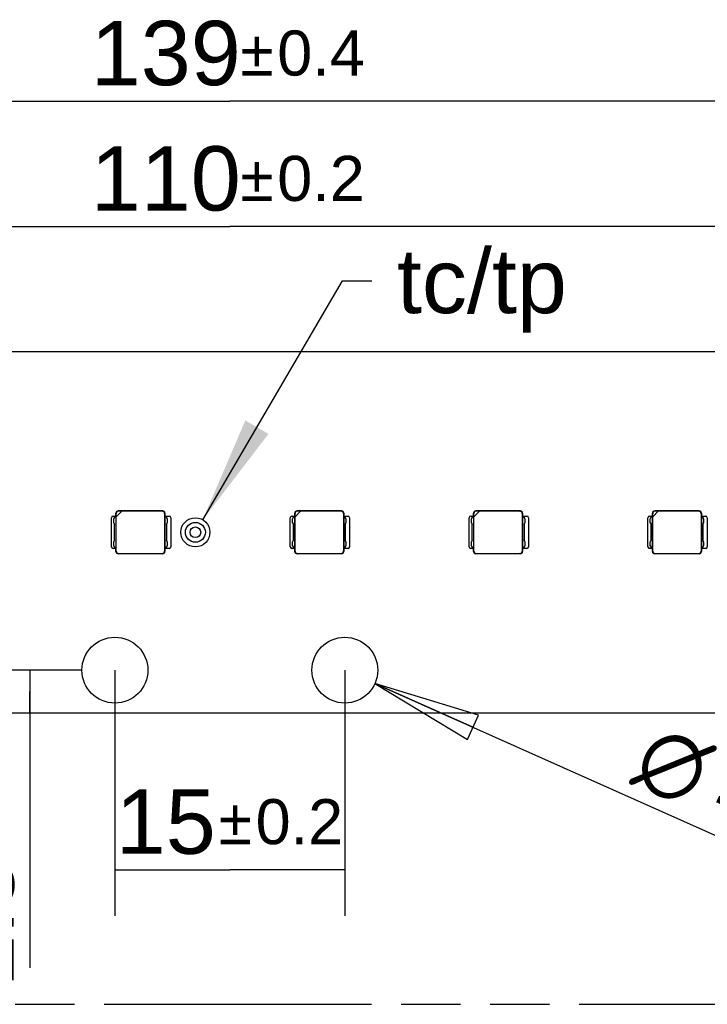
# Model space of a CAD drawing. Header units: millimetres. Extents: x 0 to 210, y 0 to 297.
# Tile 13 of 45: x 94 to 116, y 133 to 165. Entities that reach past the tile are written whole.
import ezdxf
from ezdxf.enums import TextEntityAlignment as Align

# ---------------------------------------------------------------- set-up
doc = ezdxf.new("R2010")
doc.units = ezdxf.units.MM
doc.header["$LTSCALE"] = 19.36
doc.linetypes.add('PHANTOM', pattern=[0.8, 0.45, -0.05, 0.1, -0.05, 0.1, -0.05])
doc.layers.get('0').update_dxf_attribs({"linetype": 'CONTINUOUS'})
for name, color, linetype in [('DEFAULT_3', 7, 'PHANTOM'), ('Z_DIM_2D', 7, 'CONTINUOUS'), ('Z_NOTICE', 7, 'CONTINUOUS')]:
    doc.layers.add(name, color=color, linetype=linetype)
doc.styles.get("Standard").update_dxf_attribs({"font": 'txt', "width": 0.7})
doc.styles.add('TEXTSTYLE_3', font='helveticaneueltw1g-ltcn.otf')
doc.styles.add('TEXTSTYLE_4', font='gdt', dxfattribs={"width": 0.7})
doc.dimstyles.new('DIMSTYLE_1', dxfattribs={"dimtxt": 2.1, "dimasz": 3.5, "dimexe": 1.5, "dimexo": 0, "dimgap": 0.525, "dimtad": 1, "dimlfac": 2, "dimdsep": 46, "dimtxsty": 'TEXTSTYLE_3', "dimblk": '_FILLED', "dimblk1": '_FILLED', "dimblk2": '_FILLED', "dimcen": 0.09, "dimclrt": 5, "dimazin": 2, "dimtol": 1, "dimtp": 0.2, "dimtm": 0.2, "dimtfac": 1, "dimtofl": 0, "dimtmove": 0, "dimatfit": 3, "dimldrblk": '_FILLED', "dimfxl": 0, "dimtolj": 1, "dimarcsym": 0})
doc.dimstyles.new('DIMSTYLE_2', dxfattribs={"dimtxt": 2.1, "dimasz": 3.5, "dimexe": 1.5, "dimexo": 0, "dimgap": 0.525, "dimtad": 1, "dimlfac": 2, "dimdsep": 46, "dimtxsty": 'TEXTSTYLE_3', "dimblk": '_FILLED', "dimblk1": '_FILLED', "dimblk2": '_FILLED', "dimcen": 0.09, "dimclrt": 5, "dimazin": 2, "dimtol": 1, "dimtp": 0.3, "dimtm": 0.3, "dimtfac": 1, "dimtofl": 0, "dimtmove": 0, "dimatfit": 3, "dimldrblk": '_FILLED', "dimfxl": 0, "dimtolj": 1, "dimarcsym": 0})
doc.dimstyles.new('DIMSTYLE_3', dxfattribs={"dimtxt": 2.1, "dimasz": 3.5, "dimexe": 1.5, "dimexo": 0, "dimtad": 1, "dimlfac": 2, "dimdsep": 46, "dimtxsty": 'TEXTSTYLE_3', "dimblk": '_FILLED', "dimblk1": '_FILLED', "dimblk2": '_FILLED', "dimcen": 0.09, "dimclrt": 5, "dimazin": 2, "dimtol": 1, "dimtp": 0.2, "dimtm": 0.2, "dimtfac": 1, "dimtofl": 0, "dimtmove": 0, "dimatfit": 1, "dimldrblk": '_FILLED', "dimfxl": 0, "dimtolj": 1, "dimarcsym": 0})
doc.dimstyles.new('DIMSTYLE_4', dxfattribs={"dimtxt": 2.1, "dimasz": 3.5, "dimexe": 1.5, "dimexo": 0, "dimgap": 0.525, "dimtad": 1, "dimlfac": 2, "dimdsep": 46, "dimtxsty": 'TEXTSTYLE_3', "dimblk": '_FILLED', "dimblk1": '_FILLED', "dimblk2": '_FILLED', "dimcen": 0.09, "dimclrt": 5, "dimazin": 2, "dimtol": 1, "dimtp": 0.4, "dimtm": 0.4, "dimtfac": 1, "dimtofl": 0, "dimtmove": 0, "dimatfit": 3, "dimldrblk": '_FILLED', "dimfxl": 0, "dimtolj": 1, "dimarcsym": 0})
doc.dimstyles.get("Standard").update_dxf_attribs({"dimtxt": 3.5, "dimasz": 3.5, "dimexe": 1.5, "dimexo": 0, "dimtad": 1, "dimdsep": 46, "dimtxsty": 'Standard', "dimblk": '_FILLED', "dimblk1": '_FILLED', "dimblk2": '_FILLED', "dimcen": 0.09, "dimclrt": 5, "dimazin": 2, "dimtol": 1, "dimtp": 0.05, "dimtm": 0.05, "dimtfac": 1, "dimtofl": 0, "dimtmove": 0, "dimatfit": 3, "dimldrblk": '_FILLED', "dimfxl": 0, "dimtolj": 1, "dimarcsym": 0})

# ---------------------------------------------------------------- blocks, each defined once
blk = doc.blocks.new('*D3')
at = {"layer": 'Z_DIM_2D', "color": 2, "linetype": 'Continuous', "transparency": 16777216}
for p, q in [((96.94, 143.585), (96.94, 135.566)), ((104.44, 143.585), (104.44, 135.566)), ((96.94, 137.066), (100.69, 137.066)), ((104.44, 137.066), (100.69, 137.066))]:
    blk.add_line(p, q, dxfattribs=at)
at = {"layer": 'Z_DIM_2D', "color": 5, "linetype": 'Continuous', "transparency": 16777216}
for s, height, style, p in [('15', 2.1, 'TEXTSTYLE_3', (98.599, 137.591)), ('`', 1.47, 'TEXTSTYLE_4', (100.867, 137.906)), ('0.2', 1.47, 'TEXTSTYLE_3', (102.958, 137.906))]:
    blk.add_text(s, height=height, dxfattribs=dict(at, style=style)).set_placement(p, align=Align.CENTER)
blk = doc.blocks.new('_FILLED')
at = {"color": 0, "linetype": 'ByBlock'}
blk.add_solid([(0, 0), (-1, 0.125), (-1, -0.125)], dxfattribs=at)
blk = doc.blocks.new('_NONE')
blk = doc.blocks.new('*D4')
at = {"layer": 'Z_DIM_2D', "color": 2, "linetype": 'Continuous', "transparency": 16777216}
for p, q in [((95.865, 143.585), (92.667, 143.585)), ((94.167, 143.585), (94.167, 142.885)), ((94.167, 142.185), (94.167, 142.885)), ((94.167, 142.885), (94.167, 133.868))]:
    blk.add_line(p, q, dxfattribs=at)
at = {"layer": 'Z_DIM_2D', "color": 5, "linetype": 'Continuous', "transparency": 16777216}
for s, height, style, p in [('0.3', 1.47, 'TEXTSTYLE_3', (93.327, 141.577)), ('`', 1.47, 'TEXTSTYLE_4', (93.327, 139.109)), ('2.8', 2.1, 'TEXTSTYLE_3', (93.642, 137.394))]:
    blk.add_text(s, height=height, rotation=90, dxfattribs=dict(at, style=style)).set_placement(p, align=Align.RIGHT)
blk = doc.blocks.new('_CLOSED')
at = {"color": 0, "linetype": 'ByBlock'}
for p, q in [((0, 0), (-1, 0.125)), ((-1, 0.125), (-1, -0.125)), ((-1, -0.125), (0, 0)), ((-1, 0), (0, 0))]:
    blk.add_line(p, q, dxfattribs=at)
blk = doc.blocks.new('*D5')
at = {"layer": 'Z_DIM_2D', "color": 2, "linetype": 'Continuous', "transparency": 16777216}
blk.add_line((105.422, 143.147), (127.236, 133.412), dxfattribs=at)
at = {"layer": 'Z_DIM_2D', "color": 2, "linetype": 'Continuous', "transparency": 16777216, "xscale": 3.5, "yscale": 3.5, "zscale": 3.5, "rotation": 155.9513250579}
blk.add_blockref('_CLOSED', (105.422, 143.147), dxfattribs=at)
at = {"layer": 'Z_DIM_2D', "color": 5, "linetype": 'Continuous', "transparency": 16777216}
for s, height, style, p in [('n', 2.1, 'TEXTSTYLE_4', (113.739, 140.01)), ('4.3', 2.1, 'TEXTSTYLE_3', (116.296, 138.869)), ('`', 1.47, 'TEXTSTYLE_4', (119.644, 137.72)), ('0.2', 1.47, 'TEXTSTYLE_3', (121.21, 137.021)), (' (4x)', 2.1, 'TEXTSTYLE_3', (123.336, 135.727))]:
    blk.add_text(s, height=height, rotation=-24.0487, dxfattribs=dict(at, style=style)).set_placement(p)
blk = doc.blocks.new('*D8')
at = {"layer": 'Z_DIM_2D', "color": 2, "linetype": 'Continuous', "transparency": 16777216}
for p, q in [((73.19, 152.785), (73.19, 159.56)), ((128.19, 152.785), (128.19, 159.56)), ((73.19, 158.06), (100.69, 158.06)), ((128.19, 158.06), (100.69, 158.06))]:
    blk.add_line(p, q, dxfattribs=at)
at = {"layer": 'Z_DIM_2D', "color": 5, "linetype": 'Continuous', "transparency": 16777216}
for s, height, style, p in [('110', 2.1, 'TEXTSTYLE_3', (98.599, 158.585)), ('`', 1.47, 'TEXTSTYLE_4', (101.572, 158.9)), ('0.2', 1.47, 'TEXTSTYLE_3', (103.663, 158.9))]:
    blk.add_text(s, height=height, dxfattribs=dict(at, style=style)).set_placement(p, align=Align.CENTER)
blk = doc.blocks.new('*D9')
at = {"layer": 'Z_DIM_2D', "color": 2, "linetype": 'Continuous', "transparency": 16777216}
for p, q in [((65.94, 152.485), (65.94, 163.652)), ((135.44, 152.485), (135.44, 163.652)), ((65.94, 162.152), (100.69, 162.152)), ((135.44, 162.152), (100.69, 162.152))]:
    blk.add_line(p, q, dxfattribs=at)
at = {"layer": 'Z_DIM_2D', "color": 5, "linetype": 'Continuous', "transparency": 16777216}
for s, height, style, p in [('139', 2.1, 'TEXTSTYLE_3', (98.599, 162.677)), ('`', 1.47, 'TEXTSTYLE_4', (101.572, 162.992)), ('0.4', 1.47, 'TEXTSTYLE_3', (103.663, 162.992))]:
    blk.add_text(s, height=height, dxfattribs=dict(at, style=style)).set_placement(p, align=Align.CENTER)

msp = doc.modelspace()

# ---------------------------------------------------------------- linework, layer by layer
at = {"color": 7, "linetype": 'Continuous'}
for p, q in [((74.2652, 153.9847), (127.1152, 153.9847)), ((98.4986, 148.7847), (97.0485, 148.7847)), ((104.3319, 148.7847), (102.8818, 148.7847)), ((110.1653, 148.7847), (108.7152, 148.7847)), ((115.9986, 148.7847), (114.5485, 148.7847)), ((96.8285, 147.6097), (96.8285, 148.5597)), ((96.8785, 148.6097), (96.9736, 148.6097)), ((96.9285, 148.5847), (96.9035, 148.5222)), ((96.9035, 148.3972), (96.9035, 148.5222)), ((96.9285, 148.5847), (96.9779, 148.5847)), ((96.9736, 148.5847), (96.9735, 148.7097)), ((96.9779, 147.5847), (96.9779, 148.5847)), ((96.9823, 148.5934), (97.1648, 148.776)), ((96.9823, 148.5934), (96.9823, 148.701)), ((96.9849, 147.471), (96.9849, 148.596)), ((97.1648, 148.776), (97.0572, 148.776)), ((98.4872, 148.7733), (97.1622, 148.7733)), ((98.5622, 148.6984), (98.5622, 147.471)), ((98.5692, 148.5847), (98.5692, 147.5847)), ((98.5692, 148.5847), (98.6185, 148.5847)), ((98.5735, 148.7097), (98.5735, 148.5847)), ((98.5735, 148.6097), (98.7135, 148.6097)), ((98.6435, 148.5222), (98.6185, 148.5847)), ((98.6435, 148.5222), (98.6435, 148.3972)), ((98.7635, 148.5597), (98.7635, 147.6097)), ((102.6619, 147.6097), (102.6619, 148.5597)), ((102.7119, 148.6097), (102.8069, 148.6097)), ((102.7619, 148.5847), (102.7369, 148.5222)), ((102.7369, 148.3972), (102.7369, 148.5222)), ((102.7619, 148.5847), (102.8112, 148.5847)), ((102.8069, 148.5847), (102.8069, 148.7097)), ((102.8112, 147.5847), (102.8112, 148.5847)), ((102.8156, 148.5934), (102.9981, 148.776)), ((102.8156, 148.5934), (102.8156, 148.701)), ((102.8182, 147.471), (102.8182, 148.596)), ((102.9981, 148.776), (102.8906, 148.776)), ((104.3206, 148.7733), (102.9955, 148.7733)), ((104.3955, 148.6984), (104.3955, 147.471)), ((104.4025, 148.5847), (104.4519, 148.5847)), ((104.4025, 148.5847), (104.4025, 147.5847)), ((104.4069, 148.7097), (104.4069, 148.5847)), ((104.4069, 148.6097), (104.5469, 148.6097)), ((104.4769, 148.5222), (104.4519, 148.5847)), ((104.4769, 148.5222), (104.4769, 148.3972)), ((104.5969, 148.5597), (104.5969, 147.6097)), ((108.4952, 147.6097), (108.4952, 148.5597)), ((108.5452, 148.6097), (108.6402, 148.6097)), ((108.5952, 148.5847), (108.5702, 148.5222)), ((108.5702, 148.3972), (108.5702, 148.5222)), ((108.5952, 148.5847), (108.6446, 148.5847)), ((108.6402, 148.5847), (108.6402, 148.7097)), ((108.6446, 147.5847), (108.6446, 148.5847)), ((108.6489, 148.5934), (108.8315, 148.776)), ((108.6489, 148.5934), (108.6489, 148.701)), ((108.6516, 147.471), (108.6516, 148.596)), ((108.8315, 148.776), (108.7239, 148.776)), ((110.1539, 148.7733), (108.8289, 148.7733)), ((110.2289, 148.6984), (110.2289, 147.471)), ((110.2358, 148.5847), (110.2852, 148.5847)), ((110.2358, 148.5847), (110.2358, 147.5847)), ((110.2402, 148.7097), (110.2402, 148.5847)), ((110.2402, 148.6097), (110.3802, 148.6097)), ((110.3102, 148.5222), (110.2852, 148.5847)), ((110.3102, 148.5222), (110.3102, 148.3972)), ((110.4302, 148.5597), (110.4302, 147.6097)), ((114.3285, 147.6097), (114.3285, 148.5597)), ((114.3785, 148.6097), (114.4736, 148.6097)), ((114.4285, 148.5847), (114.4035, 148.5222)), ((114.4035, 148.3972), (114.4035, 148.5222)), ((114.4285, 148.5847), (114.4779, 148.5847)), ((114.4736, 148.5847), (114.4735, 148.7097)), ((114.4779, 147.5847), (114.4779, 148.5847)), ((114.4823, 148.5934), (114.6648, 148.776)), ((114.4823, 148.5934), (114.4823, 148.701)), ((114.4849, 147.471), (114.4849, 148.596)), ((114.6648, 148.776), (114.5572, 148.776)), ((115.9872, 148.7733), (114.6622, 148.7733)), ((116.0622, 148.6984), (116.0622, 147.471)), ((116.0692, 148.5847), (116.1185, 148.5847)), ((116.0692, 148.5847), (116.0692, 147.5847)), ((116.0735, 148.7097), (116.0735, 148.5847)), ((116.0735, 148.6097), (116.2135, 148.6097)), ((116.1435, 148.5222), (116.1185, 148.5847)), ((116.1435, 148.5222), (116.1435, 148.3972)), ((116.2635, 148.5597), (116.2635, 147.6097)), ((96.9035, 148.3972), (96.9285, 148.3347)), ((96.9285, 147.8347), (96.9285, 148.3347)), ((98.6185, 148.3347), (98.6435, 148.3972)), ((98.6185, 148.3347), (98.6185, 147.8347)), ((102.7369, 148.3972), (102.7619, 148.3347)), ((102.7619, 147.8347), (102.7619, 148.3347)), ((104.4519, 148.3347), (104.4769, 148.3972)), ((104.4519, 148.3347), (104.4519, 147.8347)), ((108.5702, 148.3972), (108.5952, 148.3347)), ((108.5952, 147.8347), (108.5952, 148.3347)), ((110.2852, 148.3347), (110.3102, 148.3972)), ((110.2852, 148.3347), (110.2852, 147.8347)), ((114.4035, 148.3972), (114.4285, 148.3347)), ((114.4285, 147.8347), (114.4285, 148.3347)), ((116.1185, 148.3347), (116.1435, 148.3972)), ((116.1185, 148.3347), (116.1185, 147.8347)), ((96.9285, 147.8347), (96.9035, 147.7722)), ((98.6435, 147.7722), (98.6185, 147.8347)), ((102.7619, 147.8347), (102.7369, 147.7722)), ((104.4769, 147.7722), (104.4519, 147.8347)), ((108.5952, 147.8347), (108.5702, 147.7722)), ((110.3102, 147.7722), (110.2852, 147.8347)), ((114.4285, 147.8347), (114.4035, 147.7722)), ((116.1435, 147.7722), (116.1185, 147.8347)), ((96.9736, 147.5597), (96.8785, 147.5597)), ((96.9035, 147.6472), (96.9035, 147.7722)), ((96.9035, 147.6472), (96.9285, 147.5847)), ((96.9779, 147.5847), (96.9285, 147.5847)), ((96.9735, 147.4596), (96.9736, 147.5847)), ((98.6185, 147.5847), (98.5692, 147.5847)), ((98.5735, 147.5847), (98.5735, 147.4596)), ((98.7135, 147.5597), (98.5735, 147.5597)), ((98.6185, 147.5847), (98.6435, 147.6472)), ((98.6435, 147.7722), (98.6435, 147.6472)), ((102.8069, 147.5597), (102.7119, 147.5597)), ((102.7369, 147.6472), (102.7369, 147.7722)), ((102.7369, 147.6472), (102.7619, 147.5847)), ((102.8112, 147.5847), (102.7619, 147.5847)), ((102.8069, 147.4596), (102.8069, 147.5847)), ((104.4519, 147.5847), (104.4025, 147.5847)), ((104.4069, 147.5847), (104.4069, 147.4596)), ((104.5469, 147.5597), (104.4069, 147.5597)), ((104.4519, 147.5847), (104.4769, 147.6472)), ((104.4769, 147.7722), (104.4769, 147.6472)), ((108.6402, 147.5597), (108.5452, 147.5597)), ((108.5702, 147.6472), (108.5702, 147.7722)), ((108.5702, 147.6472), (108.5952, 147.5847)), ((108.6446, 147.5847), (108.5952, 147.5847)), ((108.6402, 147.4596), (108.6402, 147.5847)), ((110.2852, 147.5847), (110.2358, 147.5847)), ((110.2402, 147.5847), (110.2402, 147.4596)), ((110.3802, 147.5597), (110.2402, 147.5597)), ((110.2852, 147.5847), (110.3102, 147.6472)), ((110.3102, 147.7722), (110.3102, 147.6472)), ((114.4736, 147.5597), (114.3785, 147.5597)), ((114.4035, 147.6472), (114.4035, 147.7722)), ((114.4035, 147.6472), (114.4285, 147.5847)), ((114.4779, 147.5847), (114.4285, 147.5847)), ((114.4735, 147.4596), (114.4736, 147.5847)), ((116.1185, 147.5847), (116.0692, 147.5847)), ((116.0735, 147.5847), (116.0735, 147.4596)), ((116.2135, 147.5597), (116.0735, 147.5597)), ((116.1185, 147.5847), (116.1435, 147.6472)), ((116.1435, 147.7722), (116.1435, 147.6472)), ((98.4986, 147.3847), (97.0485, 147.3847)), ((97.0598, 147.396), (98.4872, 147.396)), ((104.3319, 147.3847), (102.8818, 147.3847)), ((102.8932, 147.396), (104.3206, 147.396)), ((110.1653, 147.3847), (108.7152, 147.3847)), ((108.7265, 147.396), (110.1539, 147.396)), ((115.9986, 147.3847), (114.5485, 147.3847)), ((114.5598, 147.396), (115.9872, 147.396)), ((133.9402, 142.1847), (67.4402, 142.1847))]:
    msp.add_line(p, q, dxfattribs=at)
at = {"color": 9, "linetype": 'Continuous'}
for p, q in [((97.0485, 148.7847), (97.0572, 148.776)), ((98.4872, 148.7733), (98.4986, 148.7847)), ((102.8818, 148.7847), (102.8906, 148.776)), ((104.3206, 148.7733), (104.3319, 148.7847)), ((108.7152, 148.7847), (108.7239, 148.776)), ((110.1539, 148.7733), (110.1653, 148.7847)), ((114.5485, 148.7847), (114.5572, 148.776)), ((115.9872, 148.7733), (115.9986, 148.7847)), ((96.9823, 148.701), (96.9735, 148.7097)), ((98.5735, 148.7097), (98.5622, 148.6984)), ((102.8156, 148.701), (102.8069, 148.7097)), ((104.4069, 148.7097), (104.3955, 148.6984)), ((108.6489, 148.701), (108.6402, 148.7097)), ((110.2402, 148.7097), (110.2289, 148.6984)), ((114.4823, 148.701), (114.4735, 148.7097)), ((116.0735, 148.7097), (116.0622, 148.6984)), ((96.9735, 147.4596), (96.9849, 147.471)), ((97.0598, 147.396), (97.0485, 147.3847)), ((98.4986, 147.3847), (98.4872, 147.396)), ((98.5622, 147.471), (98.5735, 147.4596)), ((102.8069, 147.4596), (102.8182, 147.471)), ((102.8932, 147.396), (102.8818, 147.3847)), ((104.3319, 147.3847), (104.3206, 147.396)), ((104.3955, 147.471), (104.4069, 147.4596)), ((108.6402, 147.4596), (108.6516, 147.471)), ((108.7265, 147.396), (108.7152, 147.3847)), ((110.1653, 147.3847), (110.1539, 147.396)), ((110.2289, 147.471), (110.2402, 147.4596)), ((114.4735, 147.4596), (114.4849, 147.471)), ((114.5598, 147.396), (114.5485, 147.3847)), ((115.9986, 147.3847), (115.9872, 147.396)), ((116.0622, 147.471), (116.0735, 147.4596))]:
    msp.add_line(p, q, dxfattribs=at)
at = {"color": 7, "linetype": 'Continuous'}
for centre, radius in [((99.5652, 148.0847), 0.475), ((99.5652, 148.0847), 0.325), ((99.5652, 148.0847), 0.175), ((96.9402, 143.5847), 1.075), ((104.4402, 143.5847), 1.075)]:
    msp.add_circle(centre, radius, dxfattribs=at)
for centre, start, end in [((96.8785, 148.5597), 90.00066, 180), ((98.7135, 148.5597), 0, 89.99934), ((102.7119, 148.5597), 90.00066, 180), ((104.5469, 148.5597), 0, 89.99934), ((108.5452, 148.5597), 90.00066, 180), ((110.3802, 148.5597), 0, 89.99934), ((114.3785, 148.5597), 90.00066, 180), ((116.2135, 148.5597), 0, 89.99934), ((96.8785, 147.6097), 180, 269.99934), ((98.7135, 147.6097), 270.00066, 360), ((102.7119, 147.6097), 180, 269.99934), ((104.5469, 147.6097), 270.00066, 360), ((108.5452, 147.6097), 180, 269.99934), ((110.3802, 147.6097), 270.00066, 360), ((114.3785, 147.6097), 180, 269.99934), ((116.2135, 147.6097), 270.00066, 360)]:
    msp.add_arc(centre, 0.05, start, end, dxfattribs=at)
for centre, major_axis, start_param, end_param in [((97.0486, 148.7096), (0.0531, -0.0531), 2.3568035, 3.9263818), ((98.4985, 148.7096), (0.0531, 0.0531), -0.7847892, 0.7847892), ((102.8819, 148.7096), (0.0531, -0.0531), 2.3568035, 3.9263818), ((104.3318, 148.7096), (0.0531, 0.0531), -0.7847892, 0.7847892), ((108.7153, 148.7096), (0.0531, -0.0531), 2.3568035, 3.9263818), ((110.1652, 148.7096), (0.0531, 0.0531), -0.7847892, 0.7847892), ((114.5486, 148.7096), (0.0531, -0.0531), 2.3568035, 3.9263818), ((115.9985, 148.7096), (0.0531, 0.0531), -0.7847892, 0.7847892), ((97.0573, 148.7009), (-0.0531, 0.0531), -0.7847892, 0.7847892), ((98.4871, 148.6983), (0.0531, 0.0531), -0.7847892, 0.7847892), ((102.8906, 148.7009), (-0.0531, 0.0531), -0.7847892, 0.7847892), ((104.3205, 148.6983), (0.0531, 0.0531), -0.7847892, 0.7847892), ((108.724, 148.7009), (-0.0531, 0.0531), -0.7847892, 0.7847892), ((110.1538, 148.6983), (0.0531, 0.0531), -0.7847892, 0.7847892), ((114.5573, 148.7009), (-0.0531, 0.0531), -0.7847892, 0.7847892), ((115.9871, 148.6983), (0.0531, 0.0531), -0.7847892, 0.7847892), ((97.0486, 147.4597), (0.0531, 0.0531), 2.3568035, 3.9263818), ((97.0599, 147.4711), (-0.0531, -0.0531), -0.7847892, 0.7847892), ((98.4871, 147.4711), (0.0531, -0.0531), -0.7847892, 0.7847892), ((98.4985, 147.4597), (0.0531, -0.0531), -0.7847892, 0.7847892), ((102.8819, 147.4597), (0.0531, 0.0531), 2.3568035, 3.9263818), ((102.8933, 147.4711), (-0.0531, -0.0531), -0.7847892, 0.7847892), ((104.3205, 147.4711), (0.0531, -0.0531), -0.7847892, 0.7847892), ((104.3318, 147.4597), (0.0531, -0.0531), -0.7847892, 0.7847892), ((108.7153, 147.4597), (0.0531, 0.0531), 2.3568035, 3.9263818), ((108.7266, 147.4711), (-0.0531, -0.0531), -0.7847892, 0.7847892), ((110.1538, 147.4711), (0.0531, -0.0531), -0.7847892, 0.7847892), ((110.1652, 147.4597), (0.0531, -0.0531), -0.7847892, 0.7847892), ((114.5486, 147.4597), (0.0531, 0.0531), 2.3568035, 3.9263818), ((114.5599, 147.4711), (-0.0531, -0.0531), -0.7847892, 0.7847892), ((115.9871, 147.4711), (0.0531, -0.0531), -0.7847892, 0.7847892), ((115.9985, 147.4597), (0.0531, -0.0531), -0.7847892, 0.7847892)]:
    msp.add_ellipse(centre, major_axis=major_axis, ratio=0.9987828, start_param=start_param, end_param=end_param, dxfattribs=at)
at = {"layer": 'DEFAULT_3', "color": 3, "linetype": 'PHANTOM'}
msp.add_line((50.1286, 132.68), (150.1286, 132.68), dxfattribs=at)

# ---------------------------------------------------------------- texts
at = {"layer": 'Z_NOTICE', "color": 5, "linetype": 'Continuous', "style": 'TEXTSTYLE_3'}
msp.add_text(' tc/tp', height=2.1, dxfattribs=at).set_placement((105.3251, 155.2373))

# ---------------------------------------------------------------- dimensions: what is measured, and where the dimension line sits
at = {"layer": 'Z_DIM_2D', "color": 2, "linetype": 'Continuous'}
for base, p1, p2, dimstyle, picture, middle in [((135.4402, 162.1523), (65.9402, 152.4847), (135.4402, 152.4847), 'DIMSTYLE_4', '*D9', (100.6902, 162.1523)), ((128.1902, 158.0595), (73.1902, 152.7847), (128.1902, 152.7847), 'DIMSTYLE_1', '*D8', (100.6902, 158.0595)), ((104.4402, 137.0658), (96.9402, 143.5847), (104.4402, 143.5847), 'DIMSTYLE_1', '*D3', (100.6902, 137.0658))]:
    dim = msp.add_linear_dim(base=base, p1=p1, p2=p2, dimstyle=dimstyle, override={"dimblk1": 'NONE', "dimblk2": 'NONE', "dimsah": 1}, dxfattribs=at)
    dim.commit()
    dim.dimension.update_dxf_attribs({"geometry": picture, "text_midpoint": middle, "dimtype": 160})
dim = msp.add_diameter_dim_2p(p1=(105.4219, 143.1466), p2=(103.4585, 144.0228), text='%%c<> (4x)', dimstyle='DIMSTYLE_3', override={"dimpost": '<>', "dimblk1": 'CLOSED', "dimblk2": 'CLOSED', "dimsah": 1}, dxfattribs=at)
dim.commit()
dim.dimension.update_dxf_attribs({"geometry": '*D5', "text_midpoint": (121.0225, 137.9096), "dimtype": 163})
dim = msp.add_linear_dim(base=(94.1672, 143.5847), p1=(67.4402, 142.1847), p2=(95.8652, 143.5847), angle=90, dimstyle='DIMSTYLE_2', override={"dimblk1": 'NONE', "dimblk2": 'NONE', "dimsah": 1}, dxfattribs=at)
dim.commit()
dim.dimension.update_dxf_attribs({"geometry": '*D4', "text_midpoint": (94.1672, 137.7225), "dimtype": 160})

# ---------------------------------------------------------------- leaders
at = {"layer": 'Z_NOTICE', "color": 2, "linetype": 'Continuous'}
msp.add_leader([(99.805, 148.4947), (104.3629, 156.2873), (105.3251, 156.2873)], dimstyle='Standard', override={"dimtad": 0}, dxfattribs=at)

doc.saveas('drawing.dxf')
